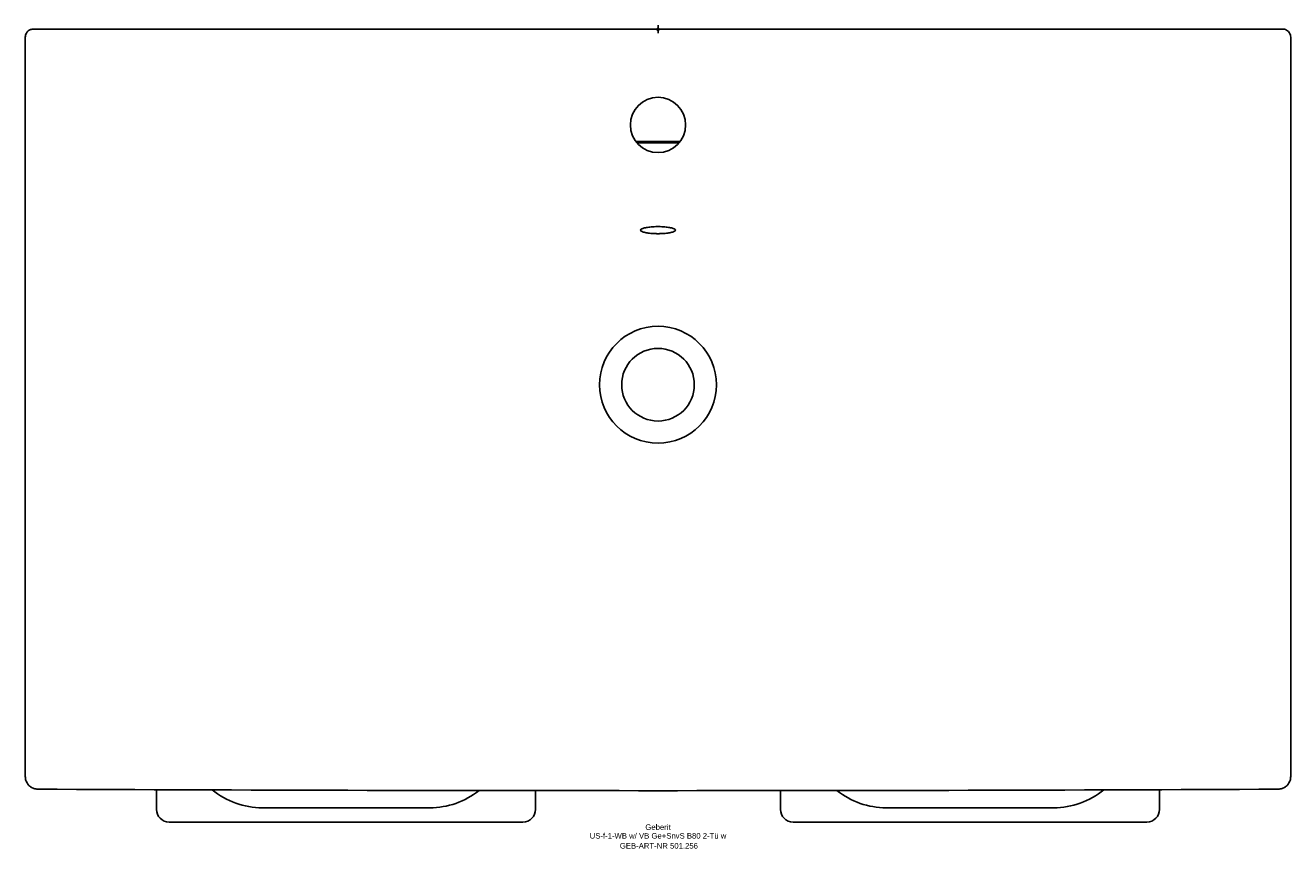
# Model space of a CAD drawing. Header units: millimetres. Extents: x -401 to 401, y -519 to 2.
import ezdxf
from ezdxf.enums import TextEntityAlignment as Align

# ---------------------------------------------------------------- set-up
doc = ezdxf.new("R2010")
doc.units = ezdxf.units.MM
doc.layers.get('0').update_dxf_attribs({"linetype": 'CONTINUOUS'})
for name, color, linetype, lineweight in [('Arbeitspunkt(DIN)', 7, 'CONTINUOUS', 25), ('GEB-ART-NR', 1, 'CONTINUOUS', 18), ('GEB-BEZUG', 2, 'CONTINUOUS', 25), ('GEB-TEXT', 5, 'CONTINUOUS', 18)]:
    doc.layers.add(name, color=color, linetype=linetype, lineweight=lineweight)
doc.layers.add('GEB-KONTUR-A', color=5, linetype='CONTINUOUS')
doc.styles.get("Standard").update_dxf_attribs({"font": 'arial.ttf'})

# ---------------------------------------------------------------- blocks, each defined once
blk = doc.blocks.new('Einfügepunkt')
at = {"layer": 'GEB-BEZUG'}
for p, q in [((-0.71, -0.71), (0.71, 0.71)), ((-0.71, 0.71), (0.71, -0.71))]:
    blk.add_line(p, q, dxfattribs=at)

msp = doc.modelspace()

# ---------------------------------------------------------------- linework, layer by layer
at = {"layer": 'Arbeitspunkt(DIN)', "ltscale": 25}
for q in [(-2.5, 0), (0, 2.5), (0, -2.5), (2.5, 0)]:
    msp.add_line((0, 0), q, dxfattribs=at)
at = {"layer": 'GEB-KONTUR-A', "ltscale": 25}
for p, q in [((-394, 0), (-378, 0)), ((-394, 0), (-394, 0)), ((-378, 0), (-378, 0)), ((378, 0), (394, 0)), ((378, 0), (378, 0)), ((394, 0), (394, 0)), ((-400.53, -4.96), (-400.53, -473.19)), ((394.94, 0), (-394.94, 0)), ((400.53, -473.19), (400.53, -4.96)), ((14.08, -71), (-14.08, -71)), ((-13.28, -72), (13.28, -72)), ((-317.5, -481.52), (-317.5, -494)), ((-77.5, -494), (-77.5, -482.11)), ((77.5, -494), (77.5, -482.11)), ((317.5, -481.52), (317.5, -494)), ((-144.5, -493), (-250.5, -493)), ((144.5, -493), (250.5, -493)), ((-309.5, -502), (-85.5, -502)), ((309.5, -502), (85.5, -502))]:
    msp.add_line(p, q, dxfattribs=at)
for centre, radius in [((0, -60.6), 17.5), ((0, -225.1), 23)]:
    msp.add_circle(centre, radius, dxfattribs=at)
for centre, radius, start, end in [((0, -225.1), 37, 90, 180), ((0, -225.1), 37, 0, 90), ((0, -225.1), 37, 180, 270), ((0, -225.1), 37, 270, 0), ((0, 79718.51), 80200.67, 269.7195415, 270.2804585), ((-250.5, -443), 50, 230.63129, 270), ((-144.5, -443), 50, 270, 308.61011), ((144.5, -443), 50, 231.38989, 270), ((250.5, -443), 50, 270, 309.36871), ((-309.5, -494), 8, 180, 270), ((-85.5, -494), 8, 270, 0), ((85.5, -494), 8, 180, 270), ((309.5, -494), 8, 270, 0)]:
    msp.add_arc(centre, radius, start, end, dxfattribs=at)
for points, knots in [([(-395.53, 0.03), (-395.7, 0.04), (-395.93, 0.05), (-396.59, -0.02), (-396.97, -0.11), (-397.75, -0.41), (-398.27, -0.66), (-399.23, -1.49), (-399.59, -1.96), (-400.31, -3.24), (-400.53, -4.1), (-400.53, -4.96)], [-1.154121, -1.154121, -1.154121, -1.154121, -1.024944, -1.024944, -0.82354, -0.82354, -0.587288, -0.587288, -0.372038, -0.372038, -0.009605, -0.009605, -0.009605, -0.009605]), ([(400.53, -4.96), (400.53, -4.5), (400.47, -4.03), (400.19, -3.07), (399.97, -2.58), (399.37, -1.68), (399, -1.26), (398.11, -0.58), (397.65, -0.35), (396.82, -0.07), (396.43, 0.01), (395.84, 0.04), (395.68, 0.04), (395.53, 0.03)], [-0.5496192, -0.5496192, -0.5496192, -0.5496192, -0.4659371, -0.4659371, -0.3745032, -0.3745032, -0.2885918, -0.2885918, -0.2078886, -0.2078886, -0.1423261, -0.1423261, -0.1138376, -0.1138376, -0.1138376, -0.1138376]), ([(0, -124.97), (-0.1, -124.97), (-0.2, -124.97), (-0.43, -124.97), (-0.56, -124.97), (-0.94, -124.98), (-1.19, -124.98), (-2.76, -125.03), (-4.03, -125.12), (-6.17, -125.37), (-7.05, -125.51), (-8.81, -125.88), (-9.6, -126.12), (-10.71, -126.66), (-11, -126.94), (-11, -127.53), (-10.7, -127.82), (-9.63, -128.32), (-8.94, -128.54), (-7.31, -128.89), (-6.43, -129.04), (-4.26, -129.29), (-2.95, -129.39), (-1.28, -129.44), (-0.98, -129.45), (-0.56, -129.45), (-0.43, -129.45), (-0.21, -129.45), (-0.1, -129.45), (0, -129.45)], [-3.498545, -3.498545, -3.498545, -3.498545, -3.468314, -3.468314, -3.430212, -3.430212, -3.35404, -3.35404, -2.955577, -2.955577, -2.622399, -2.622399, -2.195825, -2.195825, -1.748806, -1.748806, -1.29754, -1.29754, -0.911968, -0.911968, -0.573946, -0.573946, -0.158272, -0.158272, -0.06848, -0.06848, -0.030931, -0.030931, -0.000001, -0.000001, -0.000001, -0.000001]), ([(0, -129.45), (0.1, -129.45), (0.21, -129.45), (0.43, -129.45), (0.56, -129.45), (0.98, -129.45), (1.28, -129.44), (2.95, -129.39), (4.26, -129.29), (6.43, -129.04), (7.31, -128.89), (8.94, -128.54), (9.63, -128.32), (10.7, -127.82), (11, -127.53), (11, -126.94), (10.71, -126.66), (9.6, -126.12), (8.81, -125.88), (7.05, -125.51), (6.17, -125.37), (4.03, -125.12), (2.76, -125.03), (1.19, -124.98), (0.94, -124.98), (0.56, -124.97), (0.43, -124.97), (0.2, -124.97), (0.1, -124.97), (0, -124.97)], [0.000001, 0.000001, 0.000001, 0.000001, 0.030931, 0.030931, 0.06848, 0.06848, 0.158272, 0.158272, 0.573946, 0.573946, 0.911968, 0.911968, 1.29754, 1.29754, 1.748806, 1.748806, 2.195824, 2.195824, 2.622398, 2.622398, 2.955577, 2.955577, 3.35404, 3.35404, 3.430211, 3.430211, 3.468314, 3.468314, 3.498545, 3.498545, 3.498545, 3.498545]), ([(-400.53, -473.19), (-400.53, -474.03), (-400.4, -474.86), (-399.89, -476.45), (-399.5, -477.2), (-398.53, -478.56), (-397.93, -479.15), (-396.58, -480.14), (-395.83, -480.53), (-394.24, -481.05), (-393.41, -481.19), (-392.57, -481.19)], [-0.980616, -0.980616, -0.980616, -0.980616, -0.667799, -0.667799, -0.354981, -0.354981, -0.042164, -0.042164, 0.270654, 0.270654, 0.583471, 0.583471, 0.583471, 0.583471]), ([(392.57, -481.19), (393.41, -481.19), (394.24, -481.05), (395.83, -480.53), (396.58, -480.14), (397.93, -479.15), (398.53, -478.56), (399.5, -477.2), (399.89, -476.45), (400.4, -474.86), (400.53, -474.03), (400.53, -473.19)], [-0.583471, -0.583471, -0.583471, -0.583471, -0.270654, -0.270654, 0.042163, 0.042163, 0.35498, 0.35498, 0.667797, 0.667797, 0.980614, 0.980614, 0.980614, 0.980614])]:
    msp.add_open_spline(points, degree=3, knots=knots, dxfattribs=at)
for points in [[(-394.94, 0), (-395.11, 0), (-395.3, 0.02), (-395.53, 0.03)], [(395.53, 0.03), (395.3, 0.02), (395.11, 0), (394.94, 0)]]:
    msp.add_open_spline(points, degree=3, dxfattribs=at)

# ---------------------------------------------------------------- block references
at = {"ltscale": 25}
msp.add_blockref('Einfügepunkt', (0, 0), dxfattribs=at)

# ---------------------------------------------------------------- texts
at = {"layer": 'GEB-ART-NR'}
msp.add_text('GEB-ART-NR 501.256', height=3.5, dxfattribs=at).set_placement((0.55, -518.84), align=Align.CENTER)
at = {"layer": 'GEB-TEXT'}
for s, p in [('Geberit', (0, -507)), ('US-f-1-WB w/ VB Ge+SnvS B80 2-Tü w', (0, -512.5))]:
    msp.add_text(s, height=3.5, dxfattribs=at).set_placement(p, align=Align.CENTER)

doc.saveas('drawing.dxf')
